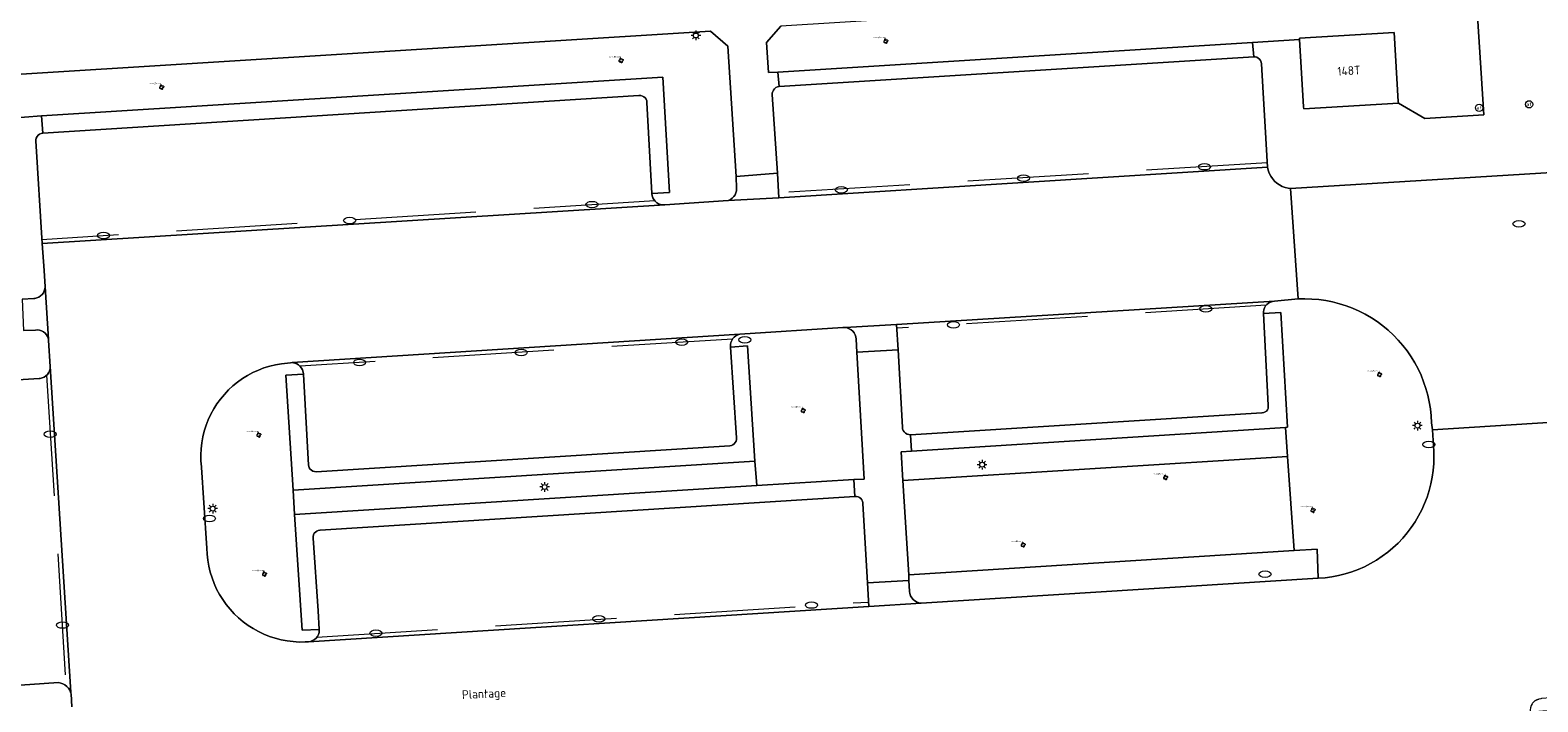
# Model space of a CAD drawing. Header units: metres. Extents: x 162098 to 162858, y 502351 to 503184.
# Tile 58 of 94: x 162737 to 162799, y 502744 to 502772. Entities that reach past the tile are written whole.
import ezdxf
from ezdxf.enums import TextEntityAlignment as Align

# ---------------------------------------------------------------- set-up
doc = ezdxf.new("R2010")
doc.units = ezdxf.units.M
doc.linetypes.add('RI-HWA-SO', pattern=[7.4, 5, -2.4])
for name, color, linetype, lineweight, true_color in [('B-PV-GR-BEPLANTING_CULTUUR_HEESTERS-GV', 7, 'Continuous', 13, 0x99cc00), ('B-PV-GR-BEPLANTING_CULTUUR_ROOS-GV', 7, 'Continuous', 18, 0x99cc00), ('B-PV-GR-BOOM-S', 7, 'Continuous', 13, 0x4c9900), ('B-PV-GR-STRUIK-GV', 7, 'Continuous', 13, 0x99cc00), ('B-PV-RI-HWA_GOOT_MOLGOOT-G', 150, 'RI-HWA-SO', 18, 0x007fff)]:
    doc.layers.add(name, color=color, linetype=linetype, lineweight=lineweight, true_color=true_color)
for name, color, linetype, lineweight in [('B-PV-IE-MEUBILAIR-S', 252, 'Continuous', 13), ('B-PV-OG-BEBOUWING-GV', 7, 'Continuous', 18), ('B-PV-OG-BEBOUWING-T18', 7, 'Continuous', 18), ('B-PV-OG-TERREIN_BEGROEID-GV', 7, 'Continuous', 13), ('B-PV-OG-TOPOGRAFIE-T18', 7, 'Continuous', 18), ('B-PV-VH-OPENVERHARDING_BETONSTRAATSTEEN-GV', 252, 'Continuous', 13), ('B-PV-VH-OPENVERHARDING_TEGEL-GV', 252, 'Continuous', 13)]:
    doc.layers.add(name, color=color, linetype=linetype, lineweight=lineweight)
doc.styles.add('NLCS-ISO', font='NLCS-ISO.ttf')
doc.styles.add('NLCS-ISO-M200-T18', font='NLCS-ISO.ttf', dxfattribs={"height": 1.8})

# ---------------------------------------------------------------- blocks, each defined once
blk = doc.blocks.new('SIE-MEUBILAIR_PAAL_LICHTMAST-SO')
for points in [[(-0.62, 0), (-1, 0)], [(-0.71, 0.71), (-0.44, 0.44)], [(0, 1), (0, 0.62)], [(0.44, 0.44), (0.71, 0.71)], [(1, 0), (0.62, 0)], [(-0.71, -0.71), (-0.44, -0.44)], [(0, -0.62), (0, -1)], [(0.44, -0.44), (0.71, -0.71)]]:
    blk.add_lwpolyline(points)
blk.add_circle((0, 0), 0.5)
blk = doc.blocks.new('SIE-MEUBILAIR_PAAL_AFSLUITPAAL-SO')
blk.add_circle((0, 0), 0.75)
at = {"style": 'NLCS-ISO'}
blk.add_text('af', height=0.75, dxfattribs=at).set_placement((0, 0.05), align=Align.MIDDLE_CENTER)
blk = doc.blocks.new('SIE-MEUBILAIR_PUT_KOLK-SO')
blk.add_ellipse((0, 0), major_axis=(1.25, 0), ratio=0.54)
blk = doc.blocks.new('SIE-MEUBILAIR_PUT_RIOOLPUT-SO')
blk.add_ellipse((0, 0), major_axis=(1.25, 0), ratio=0.54)
blk = doc.blocks.new('SGR-BOOM_GBKN-SO')
for centre, start, end in [((-0.25, -0.1), 67.1244, 157.1244), ((-0.1, 0.25), 157.1244, 247.1244), ((-0.1, 0.25), 337.1244, 157.1244), ((0.25, 0.1), 247.1244, 337.1244), ((-0.25, -0.1), 157.1244, 337.1244), ((0.1, -0.25), 157.1244, 337.1244), ((0.1, -0.25), 337.1244, 67.1244)]:
    blk.add_arc(centre, 0.188, start, end)
at = {"extrusion": (0, 0, -1)}
blk.add_arc((-0.25, 0.1), 0.188, 22.8756, 202.8756, dxfattribs=at)
at = {"style": 'NLCS-ISO'}
blk.add_attdef('SOORT', text='', height=0.35, dxfattribs=at).set_placement((0, 0.75), align=Align.MIDDLE_RIGHT)

msp = doc.modelspace()

# ---------------------------------------------------------------- linework, layer by layer
at = {"layer": 'B-PV-GR-BEPLANTING_CULTUUR_HEESTERS-GV'}
for points in [[(162768.086, 502770.345), (162787.689, 502771.576), (162789.633, 502771.695), (162789.63, 502771.747), (162793.54, 502771.98), (162793.71, 502769.129), (162793.714, 502769.068), (162794.811, 502768.435), (162797.239, 502768.577), (162796.933, 502773.535), (162796.116, 502773.999), (162768.211, 502772.24), (162767.614, 502771.569), (162767.697, 502770.33)], [(162788.146, 502760.376), (162788.859, 502760.412), (162789.131, 502755.677), (162789.058, 502755.672), (162789.132, 502754.47), (162789.415, 502750.585), (162790.365, 502750.645), (162790.401, 502749.441), (162790.684, 502749.462), (162790.965, 502749.5), (162791.243, 502749.553), (162791.518, 502749.622), (162791.789, 502749.707), (162792.054, 502749.806), (162792.314, 502749.92), (162792.566, 502750.049), (162792.811, 502750.192), (162793.048, 502750.348), (162793.275, 502750.518), (162793.492, 502750.7), (162793.699, 502750.894), (162793.895, 502751.099), (162794.078, 502751.315), (162794.249, 502751.541), (162794.407, 502751.776), (162794.552, 502752.02), (162794.683, 502752.272), (162794.799, 502752.53), (162794.9, 502752.795), (162794.987, 502753.065), (162795.058, 502753.34), (162795.113, 502753.618), (162795.153, 502753.899), (162795.176, 502754.181), (162795.184, 502754.464), (162795.179, 502754.689), (162795.118, 502755.578), (162795.08, 502755.859), (162795.066, 502756.148), (162795.035, 502756.436), (162794.989, 502756.722), (162794.927, 502757.004), (162794.85, 502757.283), (162794.757, 502757.558), (162794.649, 502757.826), (162794.527, 502758.089), (162794.39, 502758.344), (162794.239, 502758.591), (162794.075, 502758.83), (162793.898, 502759.059), (162793.709, 502759.278), (162793.508, 502759.486), (162793.296, 502759.683), (162793.073, 502759.868), (162792.84, 502760.04), (162792.598, 502760.199), (162792.348, 502760.344), (162792.09, 502760.476), (162791.825, 502760.593), (162791.554, 502760.695), (162791.278, 502760.782), (162790.997, 502760.853), (162790.713, 502760.909), (162790.426, 502760.95), (162790.138, 502760.974), (162789.848, 502760.982), (162789.577, 502760.976), (162788.596, 502760.885), (162788.51, 502760.875), (162788.428, 502760.848), (162788.352, 502760.807), (162788.285, 502760.753), (162788.229, 502760.687), (162788.186, 502760.612), (162788.158, 502760.531), (162788.145, 502760.445)], [(162748.695, 502746.818), (162748.782, 502746.835), (162748.865, 502746.867), (162748.94, 502746.913), (162749.006, 502746.973), (162749.061, 502747.043), (162749.101, 502747.122), (162749.128, 502747.206), (162749.138, 502747.294), (162749.138, 502747.332), (162748.429, 502747.302), (162748.119, 502752.073), (162748.055, 502753.085), (162747.763, 502757.824), (162748.481, 502757.873), (162748.481, 502757.878), (162748.471, 502757.96), (162748.446, 502758.044), (162748.406, 502758.122), (162748.352, 502758.192), (162748.287, 502758.251), (162748.212, 502758.296), (162748.13, 502758.328), (162748.019, 502758.348), (162747.957, 502758.344), (162747.826, 502758.33), (162747.579, 502758.304), (162747.334, 502758.262), (162747.092, 502758.204), (162746.854, 502758.13), (162746.622, 502758.042), (162746.396, 502757.938), (162746.176, 502757.821), (162745.965, 502757.689), (162745.763, 502757.545), (162745.57, 502757.387), (162745.388, 502757.218), (162745.217, 502757.037), (162745.059, 502756.845), (162744.912, 502756.644), (162744.779, 502756.434), (162744.66, 502756.215), (162744.555, 502755.99), (162744.465, 502755.758), (162744.39, 502755.521), (162744.331, 502755.279), (162744.287, 502755.034), (162744.258, 502754.787), (162744.246, 502754.539), (162744.25, 502754.29), (162744.27, 502754.042), (162744.273, 502754.016), (162744.37, 502752.551), (162744.498, 502750.686), (162744.508, 502750.436), (162744.534, 502750.187), (162744.577, 502749.94), (162744.635, 502749.697), (162744.708, 502749.458), (162744.797, 502749.223), (162744.9, 502748.995), (162745.018, 502748.774), (162745.149, 502748.561), (162745.294, 502748.357), (162745.452, 502748.163), (162745.621, 502747.979), (162745.803, 502747.806), (162745.994, 502747.645), (162746.196, 502747.497), (162746.407, 502747.362), (162746.626, 502747.24), (162746.852, 502747.133), (162747.085, 502747.041), (162747.323, 502746.963), (162747.565, 502746.901), (162747.811, 502746.855), (162748.06, 502746.824), (162748.309, 502746.809), (162748.56, 502746.81)]]:
    msp.add_lwpolyline(points, close=True, dxfattribs=at)
msp.add_lwpolyline([(162736.265, 502768.437), (162737.67, 502768.539), (162763.331, 502770.143), (162763.608, 502765.381), (162762.876, 502765.337), (162762.877, 502765.329), (162762.888, 502765.241), (162762.915, 502765.157), (162762.956, 502765.079), (162763.011, 502765.01), (162763.078, 502764.952), (162763.153, 502764.906), (162763.236, 502764.876), (162763.323, 502764.86), (162763.411, 502764.861), (162766.025, 502765.042), (162766.048, 502765.05), (162766.128, 502765.088), (162766.201, 502765.14), (162766.263, 502765.204), (162766.312, 502765.278), (162766.347, 502765.36), (162766.368, 502765.446), (162766.372, 502765.535), (162766.363, 502766.034), (162766.011, 502771.418), (162765.295, 502772.041), (162736.599, 502770.252)], dxfattribs=at)
at = {"layer": 'B-PV-GR-BEPLANTING_CULTUUR_ROOS-GV'}
for points in [[(162773.246, 502753.486), (162789.132, 502754.47), (162789.058, 502755.672), (162773.609, 502754.688), (162773.173, 502754.661)], [(162748.055, 502753.085), (162748.119, 502752.073), (162767.213, 502753.268), (162767.129, 502754.276)]]:
    msp.add_lwpolyline(points, close=True, dxfattribs=at)
at = {"layer": 'B-PV-GR-STRUIK-GV'}
msp.add_lwpolyline([(162803.193, 502743.907), (162803.159, 502744.493), (162800.366, 502744.323), (162800.367, 502744.529), (162799.623, 502744.47), (162799.598, 502744.468), (162799.515, 502744.455), (162799.433, 502744.425), (162799.357, 502744.382), (162799.291, 502744.325), (162799.258, 502744.284), (162799.236, 502744.257), (162799.194, 502744.18), (162799.168, 502744.097), (162799.156, 502744.01), (162799.161, 502743.923), (162799.865, 502743.978), (162800.156, 502739.246), (162787.207, 502738.405), (162783.689, 502738.16), (162783.791, 502735.911), (162792.823, 502736.519), (162793.687, 502737.384), (162803.539, 502738.008)], close=True, dxfattribs=at)
at = {"layer": 'B-PV-OG-BEBOUWING-GV'}
msp.add_lwpolyline([(162789.633, 502771.695), (162789.8, 502768.906), (162789.804, 502768.834), (162793.714, 502769.068), (162793.71, 502769.129), (162793.54, 502771.98), (162789.63, 502771.747)], close=True, dxfattribs=at)
at = {"layer": 'B-PV-OG-TERREIN_BEGROEID-GV'}
for points in [[(162766.129, 502758.98), (162766.833, 502759.036), (162767.129, 502754.276), (162767.213, 502753.268), (162771.216, 502753.518), (162771.643, 502753.534), (162771.34, 502758.776), (162771.315, 502759.321), (162771.302, 502759.41), (162771.273, 502759.495), (162771.23, 502759.573), (162771.174, 502759.643), (162771.106, 502759.701), (162771.029, 502759.747), (162770.945, 502759.778), (162770.857, 502759.794), (162770.815, 502759.794), (162770.772, 502759.794), (162766.512, 502759.519), (162766.428, 502759.495), (162766.35, 502759.455), (162766.28, 502759.403), (162766.221, 502759.338), (162766.175, 502759.264), (162766.143, 502759.182), (162766.127, 502759.097), (162766.126, 502759.009)], [(162773.489, 502749.587), (162789.415, 502750.585), (162789.132, 502754.47), (162773.246, 502753.486)]]:
    msp.add_lwpolyline(points, close=True, dxfattribs=at)
at = {"layer": 'B-PV-RI-HWA_GOOT_MOLGOOT-G'}
for points in [[(162788.3, 502766.595), (162768.115, 502765.365)], [(162762.997, 502765.028), (162737.681, 502763.423)], [(162788.255, 502760.717), (162772.989, 502759.765)], [(162766.212, 502759.322), (162748.347, 502758.196)], [(162737.877, 502757.83), (162738.672, 502745.007)], [(162749.038, 502747.014), (162771.831, 502748.461)]]:
    msp.add_lwpolyline(points, dxfattribs=at)
at = {"layer": 'B-PV-VH-OPENVERHARDING_BETONSTRAATSTEEN-GV'}
for points in [[(162768.062, 502766.171), (162768.128, 502765.158), (162788.311, 502766.42), (162788.206, 502768.083), (162788.123, 502769.489), (162788.061, 502770.688), (162788.049, 502770.757), (162788.022, 502770.822), (162787.98, 502770.879), (162787.927, 502770.925), (162787.865, 502770.958), (162787.798, 502770.976), (162787.737, 502770.979), (162768.137, 502769.754), (162768.066, 502769.738), (162768.001, 502769.707), (162767.945, 502769.662), (162767.899, 502769.605), (162767.868, 502769.541), (162767.851, 502769.47), (162767.848, 502769.422)], [(162737.69, 502763.262), (162763.411, 502764.861), (162763.323, 502764.86), (162763.236, 502764.876), (162763.153, 502764.906), (162763.078, 502764.952), (162763.011, 502765.01), (162762.956, 502765.079), (162762.915, 502765.157), (162762.888, 502765.241), (162762.877, 502765.329), (162762.876, 502765.337), (162762.673, 502769.093), (162762.663, 502769.161), (162762.637, 502769.225), (162762.597, 502769.281), (162762.545, 502769.327), (162762.485, 502769.359), (162762.418, 502769.377), (162762.349, 502769.378), (162762.339, 502769.377), (162737.714, 502767.83), (162737.645, 502767.815), (162737.581, 502767.784), (162737.525, 502767.739), (162737.481, 502767.684), (162737.45, 502767.619), (162737.435, 502767.55), (162737.433, 502767.505)], [(162766.025, 502765.042), (162768.128, 502765.158), (162768.062, 502766.171), (162766.363, 502766.034), (162766.372, 502765.535), (162766.368, 502765.446), (162766.347, 502765.36), (162766.312, 502765.278), (162766.263, 502765.204), (162766.201, 502765.14), (162766.128, 502765.088), (162766.048, 502765.05)], [(162737.415, 502759.69), (162737.502, 502759.696), (162737.588, 502759.685), (162737.671, 502759.659), (162737.747, 502759.618), (162737.815, 502759.564), (162737.871, 502759.498), (162737.914, 502759.423), (162737.953, 502759.313), (162737.811, 502761.482), (162737.803, 502761.394), (162737.78, 502761.31), (162737.742, 502761.231), (162737.691, 502761.161), (162737.627, 502761.101), (162737.554, 502761.053), (162737.473, 502761.02), (162737.387, 502761.002), (162737.342, 502760.999), (162736.864, 502760.964), (162736.927, 502759.677)], [(162773.05, 502758.878), (162773.225, 502755.685), (162773.236, 502755.616), (162773.263, 502755.548), (162773.304, 502755.487), (162773.357, 502755.437), (162773.42, 502755.399), (162773.489, 502755.376), (162773.562, 502755.368), (162788.073, 502756.273), (162788.088, 502756.273), (162788.152, 502756.283), (162788.211, 502756.309), (162788.262, 502756.349), (162788.302, 502756.399), (162788.329, 502756.459), (162788.34, 502756.522), (162788.335, 502756.587), (162788.146, 502760.376), (162788.145, 502760.445), (162788.158, 502760.531), (162788.186, 502760.612), (162788.229, 502760.687), (162788.285, 502760.753), (162788.352, 502760.807), (162788.428, 502760.848), (162788.51, 502760.875), (162788.596, 502760.885), (162772.978, 502759.925)], [(162748.481, 502757.878), (162748.481, 502757.873), (162748.692, 502754.119), (162748.701, 502754.074), (162748.726, 502754.008), (162748.766, 502753.95), (162748.818, 502753.902), (162748.879, 502753.866), (162748.947, 502753.845), (162749.017, 502753.84), (162766.097, 502754.917), (162766.099, 502754.917), (162766.165, 502754.927), (162766.227, 502754.953), (162766.281, 502754.993), (162766.325, 502755.044), (162766.355, 502755.105), (162766.37, 502755.17), (162766.369, 502755.237), (162766.129, 502758.98), (162766.126, 502759.009), (162766.127, 502759.097), (162766.143, 502759.182), (162766.175, 502759.264), (162766.221, 502759.338), (162766.28, 502759.403), (162766.35, 502759.455), (162766.428, 502759.495), (162766.512, 502759.519), (162748.019, 502758.348), (162748.13, 502758.328), (162748.212, 502758.296), (162748.287, 502758.251), (162748.352, 502758.192), (162748.406, 502758.122), (162748.446, 502758.044), (162748.471, 502757.96)], [(162771.34, 502758.776), (162773.05, 502758.878), (162772.978, 502759.925), (162770.857, 502759.799), (162770.815, 502759.794), (162770.857, 502759.794), (162770.945, 502759.778), (162771.029, 502759.747), (162771.106, 502759.701), (162771.174, 502759.643), (162771.23, 502759.573), (162771.273, 502759.495), (162771.302, 502759.41), (162771.315, 502759.321)], [(162748.695, 502746.818), (162771.841, 502748.277), (162771.791, 502749.256), (162771.594, 502752.531), (162771.593, 502752.554), (162771.581, 502752.62), (162771.553, 502752.681), (162771.512, 502752.734), (162771.459, 502752.775), (162771.398, 502752.803), (162771.333, 502752.816), (162771.266, 502752.813), (162749.175, 502751.425), (162749.167, 502751.425), (162749.099, 502751.415), (162749.036, 502751.39), (162748.98, 502751.35), (162748.934, 502751.299), (162748.902, 502751.238), (162748.885, 502751.172), (162748.883, 502751.104), (162749.099, 502748.103), (162749.138, 502747.332), (162749.138, 502747.294), (162749.128, 502747.206), (162749.101, 502747.122), (162749.061, 502747.043), (162749.006, 502746.973), (162748.94, 502746.913), (162748.865, 502746.867), (162748.782, 502746.835)]]:
    msp.add_lwpolyline(points, close=True, dxfattribs=at)
for points in [[(162800.114, 502755.892), (162795.118, 502755.578), (162795.179, 502754.689), (162795.184, 502754.464), (162795.176, 502754.181), (162795.153, 502753.899), (162795.113, 502753.618), (162795.058, 502753.34), (162794.987, 502753.065), (162794.9, 502752.795), (162794.799, 502752.53), (162794.683, 502752.272), (162794.552, 502752.02), (162794.407, 502751.776), (162794.249, 502751.541), (162794.078, 502751.315), (162793.895, 502751.099), (162793.699, 502750.894), (162793.492, 502750.7), (162793.275, 502750.518), (162793.048, 502750.348), (162792.811, 502750.192), (162792.566, 502750.049), (162792.314, 502749.92), (162792.054, 502749.806), (162791.789, 502749.707), (162791.518, 502749.622), (162791.243, 502749.553), (162790.965, 502749.5), (162790.684, 502749.462), (162790.401, 502749.441), (162773.996, 502748.417), (162771.841, 502748.277), (162748.695, 502746.818), (162748.56, 502746.81), (162748.309, 502746.809), (162748.06, 502746.824), (162747.811, 502746.855), (162747.565, 502746.901), (162747.323, 502746.963), (162747.085, 502747.041), (162746.852, 502747.133), (162746.626, 502747.24), (162746.407, 502747.362), (162746.196, 502747.497), (162745.994, 502747.645), (162745.803, 502747.806), (162745.621, 502747.979), (162745.452, 502748.163), (162745.294, 502748.357), (162745.149, 502748.561), (162745.018, 502748.774), (162744.9, 502748.995), (162744.797, 502749.223), (162744.708, 502749.458), (162744.635, 502749.697), (162744.577, 502749.94), (162744.534, 502750.187), (162744.508, 502750.436), (162744.498, 502750.686), (162744.37, 502752.551), (162744.273, 502754.016), (162744.27, 502754.042), (162744.25, 502754.29), (162744.246, 502754.539), (162744.258, 502754.787), (162744.287, 502755.034), (162744.331, 502755.279), (162744.39, 502755.521), (162744.465, 502755.758), (162744.555, 502755.99), (162744.66, 502756.215), (162744.779, 502756.434), (162744.912, 502756.644), (162745.059, 502756.845), (162745.217, 502757.037), (162745.388, 502757.218), (162745.57, 502757.387), (162745.763, 502757.545), (162745.965, 502757.689), (162746.176, 502757.821), (162746.396, 502757.938), (162746.622, 502758.042), (162746.854, 502758.13), (162747.092, 502758.204), (162747.334, 502758.262), (162747.579, 502758.304), (162747.826, 502758.33), (162747.957, 502758.344), (162748.019, 502758.348), (162766.512, 502759.519), (162770.772, 502759.794), (162770.815, 502759.794), (162770.857, 502759.799), (162772.978, 502759.925), (162788.596, 502760.885), (162789.577, 502760.976), (162789.252, 502765.534), (162789.161, 502765.547), (162789.035, 502765.578), (162788.914, 502765.625), (162788.799, 502765.686), (162788.693, 502765.761), (162788.597, 502765.848), (162788.513, 502765.946), (162788.441, 502766.055), (162788.383, 502766.171), (162788.339, 502766.293), (162788.311, 502766.42), (162768.128, 502765.158), (162766.025, 502765.042), (162763.411, 502764.861), (162737.69, 502763.262)], [(162804.327, 502766.459), (162789.252, 502765.534), (162789.577, 502760.976), (162789.848, 502760.982), (162790.138, 502760.974), (162790.426, 502760.95), (162790.713, 502760.909), (162790.997, 502760.853), (162791.278, 502760.782), (162791.554, 502760.695), (162791.825, 502760.593), (162792.09, 502760.476), (162792.348, 502760.344), (162792.598, 502760.199), (162792.84, 502760.04), (162793.073, 502759.868), (162793.296, 502759.683), (162793.508, 502759.486), (162793.709, 502759.278), (162793.898, 502759.059), (162794.075, 502758.83), (162794.239, 502758.591), (162794.39, 502758.344), (162794.527, 502758.089), (162794.649, 502757.826), (162794.757, 502757.558), (162794.85, 502757.283), (162794.927, 502757.004), (162794.989, 502756.722), (162795.035, 502756.436), (162795.066, 502756.148), (162795.08, 502755.859), (162795.118, 502755.578), (162800.114, 502755.892)], [(162737.69, 502763.262), (162737.769, 502762.152), (162737.811, 502761.482), (162737.953, 502759.313), (162737.957, 502759.258), (162738.023, 502758.184), (162738.88, 502744.732), (162738.883, 502744.696), (162738.884, 502744.673), (162738.923, 502744.138)], [(162734.59, 502744.881), (162738.364, 502745.13), (162738.459, 502745.114), (162738.55, 502745.082), (162738.635, 502745.035), (162738.711, 502744.975), (162738.776, 502744.904), (162738.829, 502744.823), (162738.867, 502744.734), (162738.883, 502744.696), (162738.88, 502744.732), (162738.023, 502758.184), (162738.017, 502758.096), (162737.995, 502758.011), (162737.958, 502757.932), (162737.908, 502757.86), (162737.845, 502757.798), (162737.772, 502757.749), (162737.691, 502757.715), (162737.606, 502757.695), (162737.57, 502757.691), (162733.79, 502757.454)], [(162773.519, 502748.9), (162773.496, 502749.353), (162771.791, 502749.256), (162771.841, 502748.277)], [(162771.841, 502748.277), (162773.996, 502748.417)], [(162799.291, 502744.325), (162799.357, 502744.382), (162799.433, 502744.425), (162799.515, 502744.455)]]:
    msp.add_lwpolyline(points, dxfattribs=at)
msp.add_lwpolyline([(162773.996, 502748.417, -0.370832), (162773.519, 502748.9)], format="xyb", dxfattribs=at)
at = {"layer": 'B-PV-VH-OPENVERHARDING_TEGEL-GV'}
for points in [[(162796.933, 502773.535), (162797.239, 502768.577), (162794.811, 502768.435), (162793.714, 502769.068), (162789.804, 502768.834), (162789.8, 502768.906), (162789.633, 502771.695), (162787.689, 502771.576), (162787.737, 502770.979), (162787.798, 502770.976), (162787.865, 502770.958), (162787.927, 502770.925), (162787.98, 502770.879), (162788.022, 502770.822), (162788.049, 502770.757), (162788.061, 502770.688), (162788.123, 502769.489), (162788.206, 502768.083), (162788.311, 502766.42), (162788.339, 502766.293), (162788.383, 502766.171), (162788.441, 502766.055), (162788.513, 502765.946), (162788.597, 502765.848), (162788.693, 502765.761), (162788.799, 502765.686), (162788.914, 502765.625), (162789.035, 502765.578), (162789.161, 502765.547), (162789.252, 502765.534), (162804.327, 502766.459)], [(162736.599, 502770.252), (162765.295, 502772.041), (162766.011, 502771.418), (162766.363, 502766.034), (162768.062, 502766.171), (162767.848, 502769.422), (162767.851, 502769.47), (162767.868, 502769.541), (162767.899, 502769.605), (162767.945, 502769.662), (162768.001, 502769.707), (162768.066, 502769.738), (162768.137, 502769.754), (162768.086, 502770.345), (162767.697, 502770.33), (162767.614, 502771.569), (162768.211, 502772.24)], [(162736.864, 502760.964), (162737.342, 502760.999), (162737.387, 502761.002), (162737.473, 502761.02), (162737.554, 502761.053), (162737.627, 502761.101), (162737.691, 502761.161), (162737.742, 502761.231), (162737.78, 502761.31), (162737.803, 502761.394), (162737.811, 502761.482), (162737.769, 502762.152), (162737.69, 502763.262), (162737.433, 502767.505), (162737.435, 502767.55), (162737.45, 502767.619), (162737.481, 502767.684), (162737.525, 502767.739), (162737.581, 502767.784), (162737.645, 502767.815), (162737.714, 502767.83), (162737.67, 502768.539), (162736.265, 502768.437)], [(162733.79, 502757.454), (162737.57, 502757.691), (162737.606, 502757.695), (162737.691, 502757.715), (162737.772, 502757.749), (162737.845, 502757.798), (162737.908, 502757.86), (162737.958, 502757.932), (162737.995, 502758.011), (162738.017, 502758.096), (162738.023, 502758.184), (162737.957, 502759.258), (162737.953, 502759.313), (162737.914, 502759.423), (162737.871, 502759.498), (162737.815, 502759.564), (162737.747, 502759.618), (162737.671, 502759.659), (162737.588, 502759.685), (162737.502, 502759.696), (162737.415, 502759.69), (162736.927, 502759.677)], [(162773.996, 502748.417), (162790.401, 502749.441), (162790.365, 502750.645), (162789.415, 502750.585), (162773.489, 502749.587), (162773.496, 502749.353)], [(162773.496, 502749.353), (162773.519, 502748.9)], [(162738.923, 502744.138), (162738.884, 502744.673), (162738.883, 502744.696), (162738.867, 502744.734), (162738.829, 502744.823), (162738.776, 502744.904), (162738.711, 502744.975), (162738.635, 502745.035), (162738.55, 502745.082), (162738.459, 502745.114), (162738.364, 502745.13), (162734.59, 502744.881)]]:
    msp.add_lwpolyline(points, dxfattribs=at)
for points in [[(162768.086, 502770.345), (162768.137, 502769.754), (162787.737, 502770.979), (162787.689, 502771.576)], [(162737.67, 502768.539), (162737.714, 502767.83), (162762.339, 502769.377), (162762.349, 502769.378), (162762.418, 502769.377), (162762.485, 502769.359), (162762.545, 502769.327), (162762.597, 502769.281), (162762.637, 502769.225), (162762.663, 502769.161), (162762.673, 502769.093), (162762.876, 502765.337), (162763.608, 502765.381), (162763.331, 502770.143)], [(162773.562, 502755.368), (162773.609, 502754.688), (162789.058, 502755.672), (162789.131, 502755.677), (162788.859, 502760.412), (162788.146, 502760.376), (162788.335, 502756.587), (162788.34, 502756.522), (162788.329, 502756.459), (162788.302, 502756.399), (162788.262, 502756.349), (162788.211, 502756.309), (162788.152, 502756.283), (162788.088, 502756.273), (162788.073, 502756.273)], [(162766.833, 502759.036), (162766.129, 502758.98), (162766.369, 502755.237), (162766.37, 502755.17), (162766.355, 502755.105), (162766.325, 502755.044), (162766.281, 502754.993), (162766.227, 502754.953), (162766.165, 502754.927), (162766.099, 502754.917), (162766.097, 502754.917), (162749.017, 502753.84), (162748.947, 502753.845), (162748.879, 502753.866), (162748.818, 502753.902), (162748.766, 502753.95), (162748.726, 502754.008), (162748.701, 502754.074), (162748.692, 502754.119), (162748.481, 502757.873), (162747.763, 502757.824), (162748.055, 502753.085), (162767.129, 502754.276)], [(162771.216, 502753.518), (162771.266, 502752.813), (162771.333, 502752.816), (162771.398, 502752.803), (162771.459, 502752.775), (162771.512, 502752.734), (162771.553, 502752.681), (162771.581, 502752.62), (162771.593, 502752.554), (162771.594, 502752.531), (162771.791, 502749.256), (162773.496, 502749.353), (162773.489, 502749.587), (162773.246, 502753.486), (162773.173, 502754.661), (162773.609, 502754.688), (162773.562, 502755.368), (162773.489, 502755.376), (162773.42, 502755.399), (162773.357, 502755.437), (162773.304, 502755.487), (162773.263, 502755.548), (162773.236, 502755.616), (162773.225, 502755.685), (162773.05, 502758.878), (162771.34, 502758.776), (162771.643, 502753.534)], [(162749.138, 502747.332), (162749.099, 502748.103), (162748.883, 502751.104), (162748.885, 502751.172), (162748.902, 502751.238), (162748.934, 502751.299), (162748.98, 502751.35), (162749.036, 502751.39), (162749.099, 502751.415), (162749.167, 502751.425), (162749.175, 502751.425), (162771.266, 502752.813), (162771.216, 502753.518), (162767.213, 502753.268), (162748.119, 502752.073), (162748.429, 502747.302)]]:
    msp.add_lwpolyline(points, close=True, dxfattribs=at)
msp.add_lwpolyline([(162773.519, 502748.9, 0.370832), (162773.996, 502748.417)], format="xyb", dxfattribs=at)

# ---------------------------------------------------------------- block references
at = {"layer": 'B-PV-GR-BOOM-S', "xscale": 0.2, "yscale": 0.2, "zscale": 0.2}
for p in [(162772.538, 502771.624), (162761.603, 502770.827), (162742.627, 502769.724), (162792.936, 502757.857), (162769.128, 502756.37), (162746.638, 502755.36), (162784.096, 502753.604), (162790.187, 502752.249), (162778.215, 502750.822), (162746.873, 502749.616)]:
    msp.add_blockref('SGR-BOOM_GBKN-SO', p, dxfattribs=at).add_auto_attribs({'SOORT': '****%%c***m'})
at = {"layer": 'B-PV-IE-MEUBILAIR-S', "xscale": 0.2, "yscale": 0.2, "zscale": 0.2}
for name, p in [('SIE-MEUBILAIR_PAAL_LICHTMAST-SO', (162764.695, 502771.86)), ('SIE-MEUBILAIR_PAAL_AFSLUITPAAL-SO', (162797.053, 502768.871)), ('SIE-MEUBILAIR_PAAL_AFSLUITPAAL-SO', (162799.114, 502769.015)), ('SIE-MEUBILAIR_PUT_KOLK-SO', (162785.701, 502766.44)), ('SIE-MEUBILAIR_PUT_KOLK-SO', (162778.229, 502765.967)), ('SIE-MEUBILAIR_PUT_KOLK-SO', (162770.703, 502765.484)), ('SIE-MEUBILAIR_PUT_KOLK-SO', (162760.404, 502764.873)), ('SIE-MEUBILAIR_PUT_KOLK-SO', (162750.395, 502764.219)), ('SIE-MEUBILAIR_PUT_RIOOLPUT-SO', (162798.696, 502764.083)), ('SIE-MEUBILAIR_PUT_KOLK-SO', (162740.226, 502763.598)), ('SIE-MEUBILAIR_PUT_KOLK-SO', (162785.758, 502760.567)), ('SIE-MEUBILAIR_PUT_KOLK-SO', (162775.334, 502759.911)), ('SIE-MEUBILAIR_PUT_KOLK-SO', (162757.474, 502758.766)), ('SIE-MEUBILAIR_PUT_KOLK-SO', (162764.11, 502759.196)), ('SIE-MEUBILAIR_PUT_KOLK-SO', (162766.72, 502759.287)), ('SIE-MEUBILAIR_PUT_KOLK-SO', (162750.804, 502758.352)), ('SIE-MEUBILAIR_PAAL_LICHTMAST-SO', (162794.502, 502755.746)), ('SIE-MEUBILAIR_PUT_KOLK-SO', (162738.02, 502755.39)), ('SIE-MEUBILAIR_PUT_KOLK-SO', (162794.972, 502754.97)), ('SIE-MEUBILAIR_PAAL_LICHTMAST-SO', (162776.521, 502754.133)), ('SIE-MEUBILAIR_PAAL_LICHTMAST-SO', (162758.446, 502753.212)), ('SIE-MEUBILAIR_PUT_KOLK-SO', (162744.6, 502751.909)), ('SIE-MEUBILAIR_PAAL_LICHTMAST-SO', (162744.738, 502752.317)), ('SIE-MEUBILAIR_PUT_KOLK-SO', (162788.205, 502749.608)), ('SIE-MEUBILAIR_PUT_KOLK-SO', (162769.469, 502748.335)), ('SIE-MEUBILAIR_PUT_KOLK-SO', (162738.534, 502747.51)), ('SIE-MEUBILAIR_PUT_KOLK-SO', (162760.684, 502747.763)), ('SIE-MEUBILAIR_PUT_KOLK-SO', (162751.482, 502747.174))]:
    msp.add_blockref(name, p, dxfattribs=at)

# ---------------------------------------------------------------- texts
at = {"layer": 'B-PV-OG-BEBOUWING-T18', "style": 'NLCS-ISO-M200-T18'}
msp.add_text('148T', height=0.36, rotation=3.5, dxfattribs=at).set_placement((162791.672, 502770.407), align=Align.MIDDLE)
at = {"layer": 'B-PV-OG-TOPOGRAFIE-T18', "style": 'NLCS-ISO-M200-T18'}
msp.add_text('Plantage', height=0.36, rotation=2.7, dxfattribs=at).set_placement((162755.947, 502744.622), align=Align.MIDDLE)

doc.saveas('drawing.dxf')
